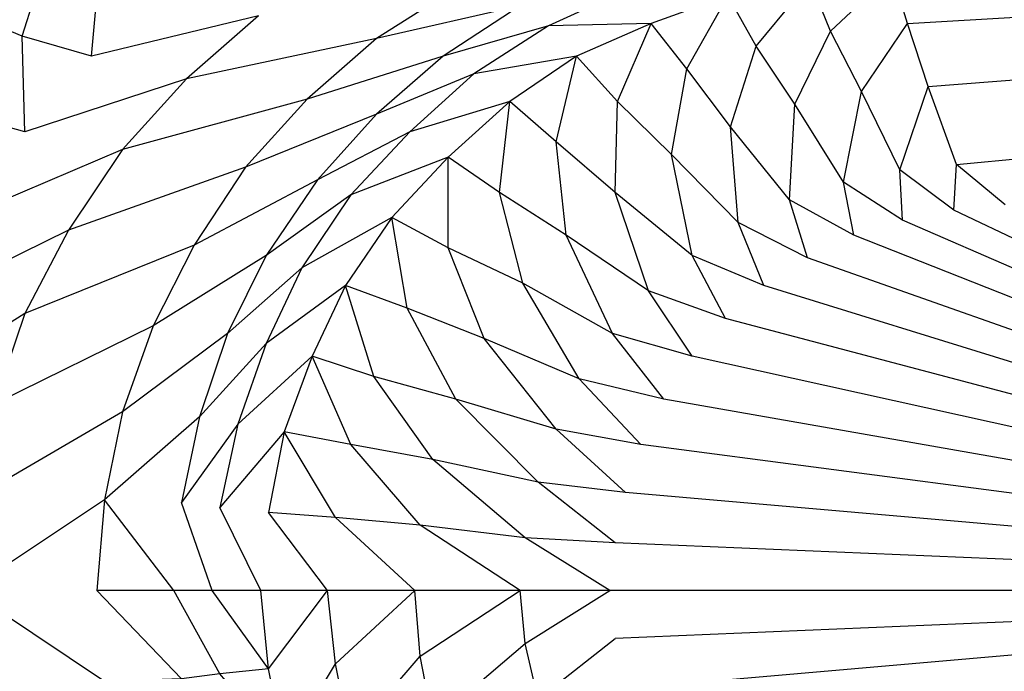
# Model space of a CAD drawing. Extents: x 0 to 1.9, y 0 to 0.8.
# Tile 5 of 15: x 0.22 to 0.63, y 0.37 to 0.64. Entities that reach past the tile are written whole.
import ezdxf

# ---------------------------------------------------------------- set-up
doc = ezdxf.new("R2010")
doc.units = 0
doc.layers.add('L2_CETUS_BQ190CEU7V_WANNE___REP', color=7, linetype='CONTINUOUS')

msp = doc.modelspace()

# ---------------------------------------------------------------- linework, layer by layer
at = {"layer": 'L2_CETUS_BQ190CEU7V_WANNE___REP', "color": 8}
for points, invisible_edges in [([(0.230171, 0.672, 0.572), (0.218229, 0.634667, 0.559), (0.1976, 0.6432, 0.572), (0.230171, 0.672, 0.572)], 13), ([(0.218229, 0.634667, 0.559), (0.230171, 0.672, 0.572), (0.2508, 0.663467, 0.559), (0.218229, 0.634667, 0.559)], 14), ([(0.2508, 0.663467, 0.559), (0.247543, 0.626133, 0.53), (0.218229, 0.634667, 0.559), (0.2508, 0.663467, 0.559)], 13), ([(0.247543, 0.626133, 0.53), (0.2508, 0.663467, 0.559), (0.280114, 0.653867, 0.53), (0.247543, 0.626133, 0.53)], 14), ([(0.586286, 0.661333, 0.195), (0.560229, 0.6368, 0.175), (0.551543, 0.658133, 0.195), (0.586286, 0.661333, 0.195)], 13), ([(0.560229, 0.6368, 0.175), (0.586286, 0.661333, 0.195), (0.5928, 0.64, 0.175), (0.560229, 0.6368, 0.175)], 14), ([(0.95, 0.661333, 0.195), (0.5928, 0.64, 0.175), (0.586286, 0.661333, 0.195), (0.95, 0.661333, 0.195)], 13), ([(0.5928, 0.64, 0.175), (0.95, 0.661333, 0.195), (0.95, 0.64, 0.175), (0.5928, 0.64, 0.175)], 14), ([(0.318114, 0.6432, 0.48), (0.401714, 0.654933, 0.38), (0.368057, 0.6336, 0.38), (0.318114, 0.6432, 0.48)], 13), ([(0.428857, 0.647467, 0.28), (0.368057, 0.6336, 0.38), (0.401714, 0.654933, 0.38), (0.428857, 0.647467, 0.28)], 14), ([(0.551543, 0.658133, 0.195), (0.528743, 0.6304, 0.175), (0.5168, 0.651733, 0.195), (0.551543, 0.658133, 0.195)], 13), ([(0.528743, 0.6304, 0.175), (0.551543, 0.658133, 0.195), (0.560229, 0.6368, 0.175), (0.528743, 0.6304, 0.175)], 14), ([(0.318114, 0.6432, 0.48), (0.247543, 0.626133, 0.53), (0.280114, 0.653867, 0.53), (0.318114, 0.6432, 0.48)], 14), ([(0.428857, 0.647467, 0.28), (0.473371, 0.653867, 0.225), (0.4408, 0.638933, 0.225), (0.428857, 0.647467, 0.28)], 13), ([(0.484229, 0.64, 0.195), (0.4408, 0.638933, 0.225), (0.473371, 0.653867, 0.225), (0.484229, 0.64, 0.195)], 14), ([(0.473371, 0.653867, 0.225), (0.5168, 0.651733, 0.195), (0.484229, 0.64, 0.195), (0.473371, 0.653867, 0.225)], 13), ([(0.5168, 0.651733, 0.195), (0.499429, 0.6208, 0.175), (0.484229, 0.64, 0.195), (0.5168, 0.651733, 0.195)], 13), ([(0.499429, 0.6208, 0.175), (0.5168, 0.651733, 0.195), (0.528743, 0.6304, 0.175), (0.499429, 0.6208, 0.175)], 14), ([(0.368057, 0.6336, 0.38), (0.428857, 0.647467, 0.28), (0.396286, 0.626133, 0.28), (0.368057, 0.6336, 0.38)], 13), ([(0.4408, 0.638933, 0.225), (0.396286, 0.626133, 0.28), (0.428857, 0.647467, 0.28), (0.4408, 0.638933, 0.225)], 14), ([(0.188914, 0.602667, 0.559), (0.1976, 0.6432, 0.572), (0.218229, 0.634667, 0.559), (0.188914, 0.602667, 0.559)], 14), ([(0.247543, 0.626133, 0.53), (0.318114, 0.6432, 0.48), (0.287714, 0.616533, 0.48), (0.247543, 0.626133, 0.53)], 13), ([(0.368057, 0.6336, 0.38), (0.287714, 0.616533, 0.48), (0.318114, 0.6432, 0.48), (0.368057, 0.6336, 0.38)], 14), ([(0.396286, 0.626133, 0.28), (0.4408, 0.638933, 0.225), (0.409314, 0.618667, 0.225), (0.396286, 0.626133, 0.28)], 13), ([(0.452743, 0.626133, 0.195), (0.409314, 0.618667, 0.225), (0.4408, 0.638933, 0.225), (0.452743, 0.626133, 0.195)], 14), ([(0.4408, 0.638933, 0.225), (0.484229, 0.64, 0.195), (0.452743, 0.626133, 0.195), (0.4408, 0.638933, 0.225)], 13), ([(0.484229, 0.64, 0.195), (0.470114, 0.606933, 0.175), (0.452743, 0.626133, 0.195), (0.484229, 0.64, 0.195)], 13), ([(0.470114, 0.606933, 0.175), (0.484229, 0.64, 0.195), (0.499429, 0.6208, 0.175), (0.470114, 0.606933, 0.175)], 14), ([(0.5928, 0.64, 0.175), (0.573257, 0.6112, 0.16), (0.560229, 0.6368, 0.175), (0.5928, 0.64, 0.175)], 13), ([(0.573257, 0.6112, 0.16), (0.5928, 0.64, 0.175), (0.601486, 0.613333, 0.16), (0.573257, 0.6112, 0.16)], 14), ([(0.95, 0.64, 0.175), (0.601486, 0.613333, 0.16), (0.5928, 0.64, 0.175), (0.95, 0.64, 0.175)], 13), ([(0.601486, 0.613333, 0.16), (0.95, 0.64, 0.175), (0.95, 0.613333, 0.16), (0.601486, 0.613333, 0.16)], 14), ([(0.218229, 0.634667, 0.559), (0.219314, 0.594133, 0.53), (0.188914, 0.602667, 0.559), (0.218229, 0.634667, 0.559)], 13), ([(0.219314, 0.594133, 0.53), (0.218229, 0.634667, 0.559), (0.247543, 0.626133, 0.53), (0.219314, 0.594133, 0.53)], 14), ([(0.287714, 0.616533, 0.48), (0.368057, 0.6336, 0.38), (0.338743, 0.608, 0.38), (0.287714, 0.616533, 0.48)], 13), ([(0.396286, 0.626133, 0.28), (0.338743, 0.608, 0.38), (0.368057, 0.6336, 0.38), (0.396286, 0.626133, 0.28)], 14), ([(0.560229, 0.6368, 0.175), (0.545029, 0.605867, 0.16), (0.528743, 0.6304, 0.175), (0.560229, 0.6368, 0.175)], 13), ([(0.545029, 0.605867, 0.16), (0.560229, 0.6368, 0.175), (0.573257, 0.6112, 0.16), (0.545029, 0.605867, 0.16)], 14), ([(0.528743, 0.6304, 0.175), (0.517886, 0.596267, 0.16), (0.499429, 0.6208, 0.175), (0.528743, 0.6304, 0.175)], 13), ([(0.517886, 0.596267, 0.16), (0.528743, 0.6304, 0.175), (0.545029, 0.605867, 0.16), (0.517886, 0.596267, 0.16)], 14), ([(0.287714, 0.616533, 0.48), (0.219314, 0.594133, 0.53), (0.247543, 0.626133, 0.53), (0.287714, 0.616533, 0.48)], 14), ([(0.338743, 0.608, 0.38), (0.396286, 0.626133, 0.28), (0.368057, 0.6016, 0.28), (0.338743, 0.608, 0.38)], 13), ([(0.409314, 0.618667, 0.225), (0.368057, 0.6016, 0.28), (0.396286, 0.626133, 0.28), (0.409314, 0.618667, 0.225)], 14), ([(0.409314, 0.618667, 0.225), (0.452743, 0.626133, 0.195), (0.424514, 0.606933, 0.195), (0.409314, 0.618667, 0.225)], 13), ([(0.452743, 0.626133, 0.195), (0.444057, 0.589867, 0.175), (0.424514, 0.606933, 0.195), (0.452743, 0.626133, 0.195)], 13), ([(0.444057, 0.589867, 0.175), (0.452743, 0.626133, 0.195), (0.470114, 0.606933, 0.175), (0.444057, 0.589867, 0.175)], 14), ([(0.499429, 0.6208, 0.175), (0.492914, 0.584533, 0.16), (0.470114, 0.606933, 0.175), (0.499429, 0.6208, 0.175)], 13), ([(0.492914, 0.584533, 0.16), (0.499429, 0.6208, 0.175), (0.517886, 0.596267, 0.16), (0.492914, 0.584533, 0.16)], 14), ([(0.219314, 0.594133, 0.53), (0.287714, 0.616533, 0.48), (0.260571, 0.586667, 0.48), (0.219314, 0.594133, 0.53)], 13), ([(0.338743, 0.608, 0.38), (0.260571, 0.586667, 0.48), (0.287714, 0.616533, 0.48), (0.338743, 0.608, 0.38)], 14), ([(0.368057, 0.6016, 0.28), (0.409314, 0.618667, 0.225), (0.382171, 0.594133, 0.225), (0.368057, 0.6016, 0.28)], 13), ([(0.424514, 0.606933, 0.195), (0.382171, 0.594133, 0.225), (0.409314, 0.618667, 0.225), (0.424514, 0.606933, 0.195)], 14), ([(0.601486, 0.613333, 0.16), (0.589543, 0.578133, 0.148), (0.573257, 0.6112, 0.16), (0.601486, 0.613333, 0.16)], 13), ([(0.589543, 0.578133, 0.148), (0.601486, 0.613333, 0.16), (0.613429, 0.580267, 0.148), (0.589543, 0.578133, 0.148)], 14), ([(0.95, 0.613333, 0.16), (0.613429, 0.580267, 0.148), (0.601486, 0.613333, 0.16), (0.95, 0.613333, 0.16)], 13), ([(0.613429, 0.580267, 0.148), (0.95, 0.613333, 0.16), (0.95, 0.580267, 0.148), (0.613429, 0.580267, 0.148)], 14), ([(0.573257, 0.6112, 0.16), (0.565657, 0.5728, 0.148), (0.545029, 0.605867, 0.16), (0.573257, 0.6112, 0.16)], 13), ([(0.565657, 0.5728, 0.148), (0.573257, 0.6112, 0.16), (0.589543, 0.578133, 0.148), (0.565657, 0.5728, 0.148)], 14), ([(0.260571, 0.586667, 0.48), (0.338743, 0.608, 0.38), (0.312686, 0.5792, 0.38), (0.260571, 0.586667, 0.48)], 13), ([(0.368057, 0.6016, 0.28), (0.312686, 0.5792, 0.38), (0.338743, 0.608, 0.38), (0.368057, 0.6016, 0.28)], 14), ([(0.382171, 0.594133, 0.225), (0.424514, 0.606933, 0.195), (0.398457, 0.583467, 0.195), (0.382171, 0.594133, 0.225)], 13), ([(0.424514, 0.606933, 0.195), (0.420171, 0.568533, 0.175), (0.398457, 0.583467, 0.195), (0.424514, 0.606933, 0.195)], 13), ([(0.420171, 0.568533, 0.175), (0.424514, 0.606933, 0.195), (0.444057, 0.589867, 0.175), (0.420171, 0.568533, 0.175)], 14), ([(0.470114, 0.606933, 0.175), (0.469029, 0.568533, 0.16), (0.444057, 0.589867, 0.175), (0.470114, 0.606933, 0.175)], 13), ([(0.469029, 0.568533, 0.16), (0.470114, 0.606933, 0.175), (0.492914, 0.584533, 0.16), (0.469029, 0.568533, 0.16)], 14), ([(0.545029, 0.605867, 0.16), (0.542857, 0.565333, 0.148), (0.517886, 0.596267, 0.16), (0.545029, 0.605867, 0.16)], 13), ([(0.542857, 0.565333, 0.148), (0.545029, 0.605867, 0.16), (0.565657, 0.5728, 0.148), (0.542857, 0.565333, 0.148)], 14), ([(0.195429, 0.558933, 0.53), (0.188914, 0.602667, 0.559), (0.219314, 0.594133, 0.53), (0.195429, 0.558933, 0.53)], 14), ([(0.312686, 0.5792, 0.38), (0.368057, 0.6016, 0.28), (0.343086, 0.573867, 0.28), (0.312686, 0.5792, 0.38)], 13), ([(0.382171, 0.594133, 0.225), (0.343086, 0.573867, 0.28), (0.368057, 0.6016, 0.28), (0.382171, 0.594133, 0.225)], 14), ([(0.517886, 0.596267, 0.16), (0.521143, 0.555733, 0.148), (0.492914, 0.584533, 0.16), (0.517886, 0.596267, 0.16)], 13), ([(0.521143, 0.555733, 0.148), (0.517886, 0.596267, 0.16), (0.542857, 0.565333, 0.148), (0.521143, 0.555733, 0.148)], 14), ([(0.260571, 0.586667, 0.48), (0.195429, 0.558933, 0.53), (0.219314, 0.594133, 0.53), (0.260571, 0.586667, 0.48)], 14), ([(0.343086, 0.573867, 0.28), (0.382171, 0.594133, 0.225), (0.3572, 0.567467, 0.225), (0.343086, 0.573867, 0.28)], 13), ([(0.398457, 0.583467, 0.195), (0.3572, 0.567467, 0.225), (0.382171, 0.594133, 0.225), (0.398457, 0.583467, 0.195)], 14), ([(0.444057, 0.589867, 0.175), (0.4484, 0.5504, 0.16), (0.420171, 0.568533, 0.175), (0.444057, 0.589867, 0.175)], 13), ([(0.4484, 0.5504, 0.16), (0.444057, 0.589867, 0.175), (0.469029, 0.568533, 0.16), (0.4484, 0.5504, 0.16)], 14), ([(0.195429, 0.558933, 0.53), (0.260571, 0.586667, 0.48), (0.237771, 0.552533, 0.48), (0.195429, 0.558933, 0.53)], 13), ([(0.312686, 0.5792, 0.38), (0.237771, 0.552533, 0.48), (0.260571, 0.586667, 0.48), (0.312686, 0.5792, 0.38)], 14), ([(0.3572, 0.567467, 0.225), (0.398457, 0.583467, 0.195), (0.374571, 0.557867, 0.195), (0.3572, 0.567467, 0.225)], 13), ([(0.398457, 0.583467, 0.195), (0.398457, 0.545067, 0.175), (0.374571, 0.557867, 0.195), (0.398457, 0.583467, 0.195)], 13), ([(0.398457, 0.545067, 0.175), (0.398457, 0.583467, 0.195), (0.420171, 0.568533, 0.175), (0.398457, 0.545067, 0.175)], 14), ([(0.492914, 0.584533, 0.16), (0.5016, 0.541867, 0.148), (0.469029, 0.568533, 0.16), (0.492914, 0.584533, 0.16)], 13), ([(0.5016, 0.541867, 0.148), (0.492914, 0.584533, 0.16), (0.521143, 0.555733, 0.148), (0.5016, 0.541867, 0.148)], 14), ([(0.237771, 0.552533, 0.48), (0.312686, 0.5792, 0.38), (0.290971, 0.546133, 0.38), (0.237771, 0.552533, 0.48)], 13), ([(0.343086, 0.573867, 0.28), (0.290971, 0.546133, 0.38), (0.312686, 0.5792, 0.38), (0.343086, 0.573867, 0.28)], 14), ([(0.613429, 0.580267, 0.148), (0.612343, 0.561067, 0.145), (0.589543, 0.578133, 0.148), (0.613429, 0.580267, 0.148)], 13), ([(0.612343, 0.561067, 0.145), (0.613429, 0.580267, 0.148), (0.634057, 0.5632, 0.145), (0.612343, 0.561067, 0.145)], 14), ([(0.95, 0.580267, 0.148), (0.634057, 0.5632, 0.145), (0.613429, 0.580267, 0.148), (0.95, 0.580267, 0.148)], 13), ([(0.589543, 0.578133, 0.148), (0.590629, 0.5568, 0.145), (0.565657, 0.5728, 0.148), (0.589543, 0.578133, 0.148)], 13), ([(0.590629, 0.5568, 0.145), (0.589543, 0.578133, 0.148), (0.612343, 0.561067, 0.145), (0.590629, 0.5568, 0.145)], 14), ([(0.290971, 0.546133, 0.38), (0.343086, 0.573867, 0.28), (0.321371, 0.541867, 0.28), (0.290971, 0.546133, 0.38)], 13), ([(0.3572, 0.567467, 0.225), (0.321371, 0.541867, 0.28), (0.343086, 0.573867, 0.28), (0.3572, 0.567467, 0.225)], 14), ([(0.565657, 0.5728, 0.148), (0.57, 0.5504, 0.145), (0.542857, 0.565333, 0.148), (0.565657, 0.5728, 0.148)], 13), ([(0.57, 0.5504, 0.145), (0.565657, 0.5728, 0.148), (0.590629, 0.5568, 0.145), (0.57, 0.5504, 0.145)], 14), ([(0.321371, 0.541867, 0.28), (0.3572, 0.567467, 0.225), (0.336571, 0.536533, 0.225), (0.321371, 0.541867, 0.28)], 13), ([(0.374571, 0.557867, 0.195), (0.336571, 0.536533, 0.225), (0.3572, 0.567467, 0.225), (0.374571, 0.557867, 0.195)], 14), ([(0.420171, 0.568533, 0.175), (0.429943, 0.530133, 0.16), (0.398457, 0.545067, 0.175), (0.420171, 0.568533, 0.175)], 13), ([(0.429943, 0.530133, 0.16), (0.420171, 0.568533, 0.175), (0.4484, 0.5504, 0.16), (0.429943, 0.530133, 0.16)], 14), ([(0.469029, 0.568533, 0.16), (0.483143, 0.526933, 0.148), (0.4484, 0.5504, 0.16), (0.469029, 0.568533, 0.16)], 13), ([(0.483143, 0.526933, 0.148), (0.469029, 0.568533, 0.16), (0.5016, 0.541867, 0.148), (0.483143, 0.526933, 0.148)], 14), ([(0.542857, 0.565333, 0.148), (0.550457, 0.5408, 0.145), (0.521143, 0.555733, 0.148), (0.542857, 0.565333, 0.148)], 13), ([(0.550457, 0.5408, 0.145), (0.542857, 0.565333, 0.148), (0.57, 0.5504, 0.145), (0.550457, 0.5408, 0.145)], 14), ([(0.95, 0.4, 0.145), (0.612343, 0.561067, 0.145), (0.634057, 0.5632, 0.145), (0.95, 0.4, 0.145)], 14), ([(0.237771, 0.552533, 0.48), (0.176971, 0.522667, 0.53), (0.195429, 0.558933, 0.53), (0.237771, 0.552533, 0.48)], 14), ([(0.95, 0.4, 0.145), (0.590629, 0.5568, 0.145), (0.612343, 0.561067, 0.145), (0.95, 0.4, 0.145)], 14), ([(0.336571, 0.536533, 0.225), (0.374571, 0.557867, 0.195), (0.355029, 0.529067, 0.195), (0.336571, 0.536533, 0.225)], 13), ([(0.374571, 0.557867, 0.195), (0.381086, 0.519467, 0.175), (0.355029, 0.529067, 0.195), (0.374571, 0.557867, 0.195)], 13), ([(0.381086, 0.519467, 0.175), (0.374571, 0.557867, 0.195), (0.398457, 0.545067, 0.175), (0.381086, 0.519467, 0.175)], 14), ([(0.521143, 0.555733, 0.148), (0.532, 0.529067, 0.145), (0.5016, 0.541867, 0.148), (0.521143, 0.555733, 0.148)], 13), ([(0.532, 0.529067, 0.145), (0.521143, 0.555733, 0.148), (0.550457, 0.5408, 0.145), (0.532, 0.529067, 0.145)], 14), ([(0.95, 0.4, 0.145), (0.57, 0.5504, 0.145), (0.590629, 0.5568, 0.145), (0.95, 0.4, 0.145)], 14), ([(0.176971, 0.522667, 0.53), (0.237771, 0.552533, 0.48), (0.219314, 0.517333, 0.48), (0.176971, 0.522667, 0.53)], 13), ([(0.290971, 0.546133, 0.38), (0.219314, 0.517333, 0.48), (0.237771, 0.552533, 0.48), (0.290971, 0.546133, 0.38)], 14), ([(0.4484, 0.5504, 0.16), (0.467943, 0.5088, 0.148), (0.429943, 0.530133, 0.16), (0.4484, 0.5504, 0.16)], 13), ([(0.467943, 0.5088, 0.148), (0.4484, 0.5504, 0.16), (0.483143, 0.526933, 0.148), (0.467943, 0.5088, 0.148)], 14), ([(0.95, 0.4, 0.145), (0.550457, 0.5408, 0.145), (0.57, 0.5504, 0.145), (0.95, 0.4, 0.145)], 14), ([(0.219314, 0.517333, 0.48), (0.290971, 0.546133, 0.38), (0.2736, 0.512, 0.38), (0.219314, 0.517333, 0.48)], 13), ([(0.321371, 0.541867, 0.28), (0.2736, 0.512, 0.38), (0.290971, 0.546133, 0.38), (0.321371, 0.541867, 0.28)], 14), ([(0.2736, 0.512, 0.38), (0.321371, 0.541867, 0.28), (0.305086, 0.5088, 0.28), (0.2736, 0.512, 0.38)], 13), ([(0.336571, 0.536533, 0.225), (0.305086, 0.5088, 0.28), (0.321371, 0.541867, 0.28), (0.336571, 0.536533, 0.225)], 14), ([(0.398457, 0.545067, 0.175), (0.413657, 0.506667, 0.16), (0.381086, 0.519467, 0.175), (0.398457, 0.545067, 0.175)], 13), ([(0.413657, 0.506667, 0.16), (0.398457, 0.545067, 0.175), (0.429943, 0.530133, 0.16), (0.413657, 0.506667, 0.16)], 14), ([(0.5016, 0.541867, 0.148), (0.515714, 0.5152, 0.145), (0.483143, 0.526933, 0.148), (0.5016, 0.541867, 0.148)], 13), ([(0.515714, 0.5152, 0.145), (0.5016, 0.541867, 0.148), (0.532, 0.529067, 0.145), (0.515714, 0.5152, 0.145)], 14), ([(0.95, 0.4, 0.145), (0.532, 0.529067, 0.145), (0.550457, 0.5408, 0.145), (0.95, 0.4, 0.145)], 14), ([(0.305086, 0.5088, 0.28), (0.336571, 0.536533, 0.225), (0.321371, 0.504533, 0.225), (0.305086, 0.5088, 0.28)], 13), ([(0.355029, 0.529067, 0.195), (0.321371, 0.504533, 0.225), (0.336571, 0.536533, 0.225), (0.355029, 0.529067, 0.195)], 14), ([(0.321371, 0.504533, 0.225), (0.355029, 0.529067, 0.195), (0.340914, 0.4992, 0.195), (0.321371, 0.504533, 0.225)], 13), ([(0.355029, 0.529067, 0.195), (0.366971, 0.490667, 0.175), (0.340914, 0.4992, 0.195), (0.355029, 0.529067, 0.195)], 13), ([(0.366971, 0.490667, 0.175), (0.355029, 0.529067, 0.195), (0.381086, 0.519467, 0.175), (0.366971, 0.490667, 0.175)], 14), ([(0.429943, 0.530133, 0.16), (0.453829, 0.4896, 0.148), (0.413657, 0.506667, 0.16), (0.429943, 0.530133, 0.16)], 13), ([(0.453829, 0.4896, 0.148), (0.429943, 0.530133, 0.16), (0.467943, 0.5088, 0.148), (0.453829, 0.4896, 0.148)], 14), ([(0.95, 0.4, 0.145), (0.515714, 0.5152, 0.145), (0.532, 0.529067, 0.145), (0.95, 0.4, 0.145)], 14), ([(0.483143, 0.526933, 0.148), (0.5016, 0.4992, 0.145), (0.467943, 0.5088, 0.148), (0.483143, 0.526933, 0.148)], 13), ([(0.5016, 0.4992, 0.145), (0.483143, 0.526933, 0.148), (0.515714, 0.5152, 0.145), (0.5016, 0.4992, 0.145)], 14), ([(0.219314, 0.517333, 0.48), (0.163943, 0.482133, 0.53), (0.176971, 0.522667, 0.53), (0.219314, 0.517333, 0.48)], 14), ([(0.163943, 0.482133, 0.53), (0.219314, 0.517333, 0.48), (0.206286, 0.478933, 0.48), (0.163943, 0.482133, 0.53)], 13), ([(0.2736, 0.512, 0.38), (0.206286, 0.478933, 0.48), (0.219314, 0.517333, 0.48), (0.2736, 0.512, 0.38)], 14), ([(0.381086, 0.519467, 0.175), (0.401714, 0.481067, 0.16), (0.366971, 0.490667, 0.175), (0.381086, 0.519467, 0.175)], 13), ([(0.401714, 0.481067, 0.16), (0.381086, 0.519467, 0.175), (0.413657, 0.506667, 0.16), (0.401714, 0.481067, 0.16)], 14), ([(0.95, 0.4, 0.145), (0.5016, 0.4992, 0.145), (0.515714, 0.5152, 0.145), (0.95, 0.4, 0.145)], 14), ([(0.206286, 0.478933, 0.48), (0.2736, 0.512, 0.38), (0.260571, 0.475733, 0.38), (0.206286, 0.478933, 0.48)], 13), ([(0.305086, 0.5088, 0.28), (0.260571, 0.475733, 0.38), (0.2736, 0.512, 0.38), (0.305086, 0.5088, 0.28)], 14), ([(0.260571, 0.475733, 0.38), (0.305086, 0.5088, 0.28), (0.293143, 0.4736, 0.28), (0.260571, 0.475733, 0.38)], 13), ([(0.321371, 0.504533, 0.225), (0.293143, 0.4736, 0.28), (0.305086, 0.5088, 0.28), (0.321371, 0.504533, 0.225)], 14), ([(0.467943, 0.5088, 0.148), (0.489657, 0.481067, 0.145), (0.453829, 0.4896, 0.148), (0.467943, 0.5088, 0.148)], 13), ([(0.489657, 0.481067, 0.145), (0.467943, 0.5088, 0.148), (0.5016, 0.4992, 0.145), (0.489657, 0.481067, 0.145)], 14), ([(0.293143, 0.4736, 0.28), (0.321371, 0.504533, 0.225), (0.309429, 0.4704, 0.225), (0.293143, 0.4736, 0.28)], 13), ([(0.340914, 0.4992, 0.195), (0.309429, 0.4704, 0.225), (0.321371, 0.504533, 0.225), (0.340914, 0.4992, 0.195)], 14), ([(0.413657, 0.506667, 0.16), (0.444057, 0.468267, 0.148), (0.401714, 0.481067, 0.16), (0.413657, 0.506667, 0.16)], 13), ([(0.444057, 0.468267, 0.148), (0.413657, 0.506667, 0.16), (0.453829, 0.4896, 0.148), (0.444057, 0.468267, 0.148)], 14), ([(0.309429, 0.4704, 0.225), (0.340914, 0.4992, 0.195), (0.328971, 0.4672, 0.195), (0.309429, 0.4704, 0.225)], 13), ([(0.340914, 0.4992, 0.195), (0.3572, 0.461867, 0.175), (0.328971, 0.4672, 0.195), (0.340914, 0.4992, 0.195)], 13), ([(0.3572, 0.461867, 0.175), (0.340914, 0.4992, 0.195), (0.366971, 0.490667, 0.175), (0.3572, 0.461867, 0.175)], 14), ([(0.95, 0.4, 0.145), (0.489657, 0.481067, 0.145), (0.5016, 0.4992, 0.145), (0.95, 0.4, 0.145)], 14), ([(0.366971, 0.490667, 0.175), (0.391943, 0.455467, 0.16), (0.3572, 0.461867, 0.175), (0.366971, 0.490667, 0.175)], 13), ([(0.391943, 0.455467, 0.16), (0.366971, 0.490667, 0.175), (0.401714, 0.481067, 0.16), (0.391943, 0.455467, 0.16)], 14), ([(0.453829, 0.4896, 0.148), (0.479886, 0.461867, 0.145), (0.444057, 0.468267, 0.148), (0.453829, 0.4896, 0.148)], 13), ([(0.479886, 0.461867, 0.145), (0.453829, 0.4896, 0.148), (0.489657, 0.481067, 0.145), (0.479886, 0.461867, 0.145)], 14), ([(0.401714, 0.481067, 0.16), (0.436457, 0.445867, 0.148), (0.391943, 0.455467, 0.16), (0.401714, 0.481067, 0.16)], 13), ([(0.436457, 0.445867, 0.148), (0.401714, 0.481067, 0.16), (0.444057, 0.468267, 0.148), (0.436457, 0.445867, 0.148)], 14), ([(0.95, 0.4, 0.145), (0.479886, 0.461867, 0.145), (0.489657, 0.481067, 0.145), (0.95, 0.4, 0.145)], 14), ([(0.260571, 0.475733, 0.38), (0.198686, 0.439467, 0.48), (0.206286, 0.478933, 0.48), (0.260571, 0.475733, 0.38)], 14), ([(0.198686, 0.439467, 0.48), (0.260571, 0.475733, 0.38), (0.252971, 0.4384, 0.38), (0.198686, 0.439467, 0.48)], 13), ([(0.293143, 0.4736, 0.28), (0.252971, 0.4384, 0.38), (0.260571, 0.475733, 0.38), (0.293143, 0.4736, 0.28)], 14), ([(0.252971, 0.4384, 0.38), (0.293143, 0.4736, 0.28), (0.285543, 0.437333, 0.28), (0.252971, 0.4384, 0.38)], 13), ([(0.309429, 0.4704, 0.225), (0.285543, 0.437333, 0.28), (0.293143, 0.4736, 0.28), (0.309429, 0.4704, 0.225)], 14), ([(0.285543, 0.437333, 0.28), (0.309429, 0.4704, 0.225), (0.301829, 0.4352, 0.225), (0.285543, 0.437333, 0.28)], 13), ([(0.328971, 0.4672, 0.195), (0.301829, 0.4352, 0.225), (0.309429, 0.4704, 0.225), (0.328971, 0.4672, 0.195)], 14), ([(0.301829, 0.4352, 0.225), (0.328971, 0.4672, 0.195), (0.322457, 0.433067, 0.195), (0.301829, 0.4352, 0.225)], 13), ([(0.328971, 0.4672, 0.195), (0.350686, 0.430933, 0.175), (0.322457, 0.433067, 0.195), (0.328971, 0.4672, 0.195)], 13), ([(0.350686, 0.430933, 0.175), (0.328971, 0.4672, 0.195), (0.3572, 0.461867, 0.175), (0.350686, 0.430933, 0.175)], 14), ([(0.444057, 0.468267, 0.148), (0.473371, 0.4416, 0.145), (0.436457, 0.445867, 0.148), (0.444057, 0.468267, 0.148)], 13), ([(0.473371, 0.4416, 0.145), (0.444057, 0.468267, 0.148), (0.479886, 0.461867, 0.145), (0.473371, 0.4416, 0.145)], 14), ([(0.3572, 0.461867, 0.175), (0.386514, 0.427733, 0.16), (0.350686, 0.430933, 0.175), (0.3572, 0.461867, 0.175)], 13), ([(0.386514, 0.427733, 0.16), (0.3572, 0.461867, 0.175), (0.391943, 0.455467, 0.16), (0.386514, 0.427733, 0.16)], 14), ([(0.95, 0.4, 0.145), (0.473371, 0.4416, 0.145), (0.479886, 0.461867, 0.145), (0.95, 0.4, 0.145)], 14), ([(0.391943, 0.455467, 0.16), (0.431029, 0.4224, 0.148), (0.386514, 0.427733, 0.16), (0.391943, 0.455467, 0.16)], 13), ([(0.431029, 0.4224, 0.148), (0.391943, 0.455467, 0.16), (0.436457, 0.445867, 0.148), (0.431029, 0.4224, 0.148)], 14), ([(0.436457, 0.445867, 0.148), (0.469029, 0.420267, 0.145), (0.431029, 0.4224, 0.148), (0.436457, 0.445867, 0.148)], 13), ([(0.469029, 0.420267, 0.145), (0.436457, 0.445867, 0.148), (0.473371, 0.4416, 0.145), (0.469029, 0.420267, 0.145)], 14), ([(0.95, 0.4, 0.145), (0.469029, 0.420267, 0.145), (0.473371, 0.4416, 0.145), (0.95, 0.4, 0.145)], 14), ([(0.252971, 0.4384, 0.38), (0.195429, 0.4, 0.48), (0.198686, 0.439467, 0.48), (0.252971, 0.4384, 0.38)], 14), ([(0.195429, 0.4, 0.48), (0.252971, 0.4384, 0.38), (0.249714, 0.4, 0.38), (0.195429, 0.4, 0.48)], 13), ([(0.252971, 0.4384, 0.38), (0.282286, 0.4, 0.28), (0.249714, 0.4, 0.38), (0.252971, 0.4384, 0.38)], 13), ([(0.282286, 0.4, 0.28), (0.252971, 0.4384, 0.38), (0.285543, 0.437333, 0.28), (0.282286, 0.4, 0.28)], 14), ([(0.285543, 0.437333, 0.28), (0.298571, 0.4, 0.225), (0.282286, 0.4, 0.28), (0.285543, 0.437333, 0.28)], 13), ([(0.298571, 0.4, 0.225), (0.285543, 0.437333, 0.28), (0.301829, 0.4352, 0.225), (0.298571, 0.4, 0.225)], 14), ([(0.301829, 0.4352, 0.225), (0.3192, 0.4, 0.195), (0.298571, 0.4, 0.225), (0.301829, 0.4352, 0.225)], 13), ([(0.3192, 0.4, 0.195), (0.301829, 0.4352, 0.225), (0.322457, 0.433067, 0.195), (0.3192, 0.4, 0.195)], 14), ([(0.322457, 0.433067, 0.195), (0.347429, 0.4, 0.175), (0.3192, 0.4, 0.195), (0.322457, 0.433067, 0.195)], 13), ([(0.347429, 0.4, 0.175), (0.322457, 0.433067, 0.195), (0.350686, 0.430933, 0.175), (0.347429, 0.4, 0.175)], 14), ([(0.350686, 0.430933, 0.175), (0.384343, 0.4, 0.16), (0.347429, 0.4, 0.175), (0.350686, 0.430933, 0.175)], 13), ([(0.384343, 0.4, 0.16), (0.350686, 0.430933, 0.175), (0.386514, 0.427733, 0.16), (0.384343, 0.4, 0.16)], 14), ([(0.386514, 0.427733, 0.16), (0.428857, 0.4, 0.148), (0.384343, 0.4, 0.16), (0.386514, 0.427733, 0.16)], 13), ([(0.428857, 0.4, 0.148), (0.386514, 0.427733, 0.16), (0.431029, 0.4224, 0.148), (0.428857, 0.4, 0.148)], 14), ([(0.431029, 0.4224, 0.148), (0.466857, 0.4, 0.145), (0.428857, 0.4, 0.148), (0.431029, 0.4224, 0.148)], 13), ([(0.466857, 0.4, 0.145), (0.431029, 0.4224, 0.148), (0.469029, 0.420267, 0.145), (0.466857, 0.4, 0.145)], 14), ([(0.95, 0.4, 0.145), (0.466857, 0.4, 0.145), (0.469029, 0.420267, 0.145), (0.95, 0.4, 0.145)], 14), ([(0.195429, 0.4, 0.48), (0.252971, 0.3616, 0.38), (0.198686, 0.360533, 0.48), (0.195429, 0.4, 0.48)], 13), ([(0.252971, 0.3616, 0.38), (0.195429, 0.4, 0.48), (0.249714, 0.4, 0.38), (0.252971, 0.3616, 0.38)], 14), ([(0.249714, 0.4, 0.38), (0.285543, 0.362667, 0.28), (0.252971, 0.3616, 0.38), (0.249714, 0.4, 0.38)], 13), ([(0.285543, 0.362667, 0.28), (0.249714, 0.4, 0.38), (0.282286, 0.4, 0.28), (0.285543, 0.362667, 0.28)], 14), ([(0.282286, 0.4, 0.28), (0.301829, 0.3648, 0.225), (0.285543, 0.362667, 0.28), (0.282286, 0.4, 0.28)], 13), ([(0.301829, 0.3648, 0.225), (0.282286, 0.4, 0.28), (0.298571, 0.4, 0.225), (0.301829, 0.3648, 0.225)], 14), ([(0.298571, 0.4, 0.225), (0.322457, 0.366933, 0.195), (0.301829, 0.3648, 0.225), (0.298571, 0.4, 0.225)], 13), ([(0.322457, 0.366933, 0.195), (0.298571, 0.4, 0.225), (0.3192, 0.4, 0.195), (0.322457, 0.366933, 0.195)], 14), ([(0.347429, 0.4, 0.175), (0.322457, 0.366933, 0.195), (0.3192, 0.4, 0.195), (0.347429, 0.4, 0.175)], 13), ([(0.322457, 0.366933, 0.195), (0.347429, 0.4, 0.175), (0.350686, 0.369067, 0.175), (0.322457, 0.366933, 0.195)], 14), ([(0.384343, 0.4, 0.16), (0.350686, 0.369067, 0.175), (0.347429, 0.4, 0.175), (0.384343, 0.4, 0.16)], 13), ([(0.350686, 0.369067, 0.175), (0.384343, 0.4, 0.16), (0.386514, 0.372267, 0.16), (0.350686, 0.369067, 0.175)], 14), ([(0.428857, 0.4, 0.148), (0.386514, 0.372267, 0.16), (0.384343, 0.4, 0.16), (0.428857, 0.4, 0.148)], 13), ([(0.386514, 0.372267, 0.16), (0.428857, 0.4, 0.148), (0.431029, 0.3776, 0.148), (0.386514, 0.372267, 0.16)], 14), ([(0.466857, 0.4, 0.145), (0.431029, 0.3776, 0.148), (0.428857, 0.4, 0.148), (0.466857, 0.4, 0.145)], 13), ([(0.431029, 0.3776, 0.148), (0.466857, 0.4, 0.145), (0.469029, 0.379733, 0.145), (0.431029, 0.3776, 0.148)], 14), ([(0.95, 0.4, 0.145), (0.469029, 0.379733, 0.145), (0.466857, 0.4, 0.145), (0.95, 0.4, 0.145)], 14), ([(0.95, 0.4, 0.145), (0.473371, 0.3584, 0.145), (0.469029, 0.379733, 0.145), (0.95, 0.4, 0.145)], 14), ([(0.95, 0.4, 0.145), (0.479886, 0.338133, 0.145), (0.473371, 0.3584, 0.145), (0.95, 0.4, 0.145)], 14), ([(0.95, 0.4, 0.145), (0.489657, 0.318933, 0.145), (0.479886, 0.338133, 0.145), (0.95, 0.4, 0.145)], 14), ([(0.95, 0.4, 0.145), (0.5016, 0.3008, 0.145), (0.489657, 0.318933, 0.145), (0.95, 0.4, 0.145)], 14), ([(0.95, 0.4, 0.145), (0.515714, 0.2848, 0.145), (0.5016, 0.3008, 0.145), (0.95, 0.4, 0.145)], 14), ([(0.95, 0.4, 0.145), (0.532, 0.270933, 0.145), (0.515714, 0.2848, 0.145), (0.95, 0.4, 0.145)], 14), ([(0.95, 0.4, 0.145), (0.550457, 0.2592, 0.145), (0.532, 0.270933, 0.145), (0.95, 0.4, 0.145)], 14), ([(0.95, 0.4, 0.145), (0.57, 0.2496, 0.145), (0.550457, 0.2592, 0.145), (0.95, 0.4, 0.145)], 14), ([(0.95, 0.4, 0.145), (0.590629, 0.2432, 0.145), (0.57, 0.2496, 0.145), (0.95, 0.4, 0.145)], 14), ([(0.95, 0.4, 0.145), (0.612343, 0.238933, 0.145), (0.590629, 0.2432, 0.145), (0.95, 0.4, 0.145)], 14), ([(0.95, 0.4, 0.145), (0.634057, 0.2368, 0.145), (0.612343, 0.238933, 0.145), (0.95, 0.4, 0.145)], 14), ([(0.469029, 0.379733, 0.145), (0.436457, 0.354133, 0.148), (0.431029, 0.3776, 0.148), (0.469029, 0.379733, 0.145)], 13), ([(0.436457, 0.354133, 0.148), (0.469029, 0.379733, 0.145), (0.473371, 0.3584, 0.145), (0.436457, 0.354133, 0.148)], 14), ([(0.431029, 0.3776, 0.148), (0.391943, 0.344533, 0.16), (0.386514, 0.372267, 0.16), (0.431029, 0.3776, 0.148)], 13), ([(0.391943, 0.344533, 0.16), (0.431029, 0.3776, 0.148), (0.436457, 0.354133, 0.148), (0.391943, 0.344533, 0.16)], 14), ([(0.386514, 0.372267, 0.16), (0.3572, 0.338133, 0.175), (0.350686, 0.369067, 0.175), (0.386514, 0.372267, 0.16)], 13), ([(0.3572, 0.338133, 0.175), (0.386514, 0.372267, 0.16), (0.391943, 0.344533, 0.16), (0.3572, 0.338133, 0.175)], 14), ([(0.328971, 0.3328, 0.195), (0.301829, 0.3648, 0.225), (0.322457, 0.366933, 0.195), (0.328971, 0.3328, 0.195)], 14), ([(0.350686, 0.369067, 0.175), (0.328971, 0.3328, 0.195), (0.322457, 0.366933, 0.195), (0.350686, 0.369067, 0.175)], 13), ([(0.328971, 0.3328, 0.195), (0.350686, 0.369067, 0.175), (0.3572, 0.338133, 0.175), (0.328971, 0.3328, 0.195)], 14)]:
    msp.add_3dface(points, dxfattribs=dict(at, invisible_edges=invisible_edges))

doc.saveas('drawing.dxf')
